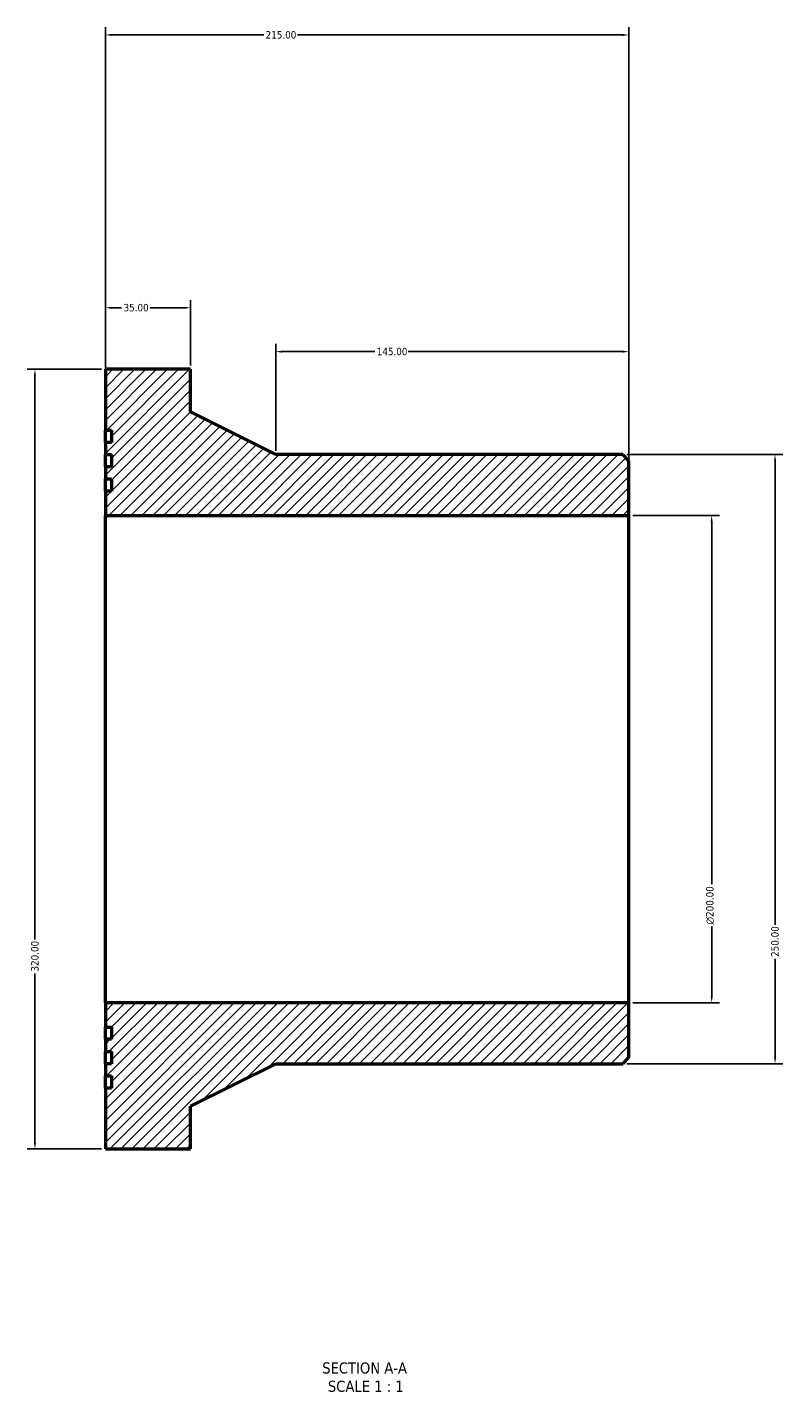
# Model space of a CAD drawing. Header units: millimetres. Extents: x -409 to 1119, y -1011 to 1296.
# Tile 1 of 3: x 306 to 616, y -1011 to -453. Entities that reach past the tile are written whole.
import ezdxf

# ---------------------------------------------------------------- set-up
doc = ezdxf.new("R2010")
doc.units = ezdxf.units.MM
for name, color, linetype, lineweight in [('Dimension (ANSI)', 7, 'Continuous', 25), ('Hatch (ANSI)', 7, 'Continuous', 18), ('Symbol (ANSI)', 7, 'Continuous', 25), ('Visible (ANSI)', 7, 'Continuous', 50)]:
    doc.layers.add(name, color=color, linetype=linetype, lineweight=lineweight)
doc.styles.add('Label Text (ANSI)', font='tahoma.ttf')
doc.styles.add('Note Text (ANSI)', font='tahoma.ttf')
doc.dimstyles.new('Default - mm (ANSI)', dxfattribs={"dimtxt": 3.048, "dimasz": 2.5, "dimexe": 3.175, "dimexo": 1.6002, "dimgap": 0.8, "dimtad": 0, "dimtoh": 1, "dimrnd": 1e-08, "dimzin": 4, "dimdsep": 46, "dimtxsty": 'Note Text (ANSI)', "dimcen": 0.09, "dimdle": 10, "dimclrd": 256, "dimclre": 256, "dimclrt": 230, "dimadec": 1, "dimazin": 1, "dimtfac": 1, "dimtofl": 0, "dimtmove": 0, "dimatfit": 3, "dimfxl": 1, "dimtolj": 1, "dimtzin": 4, "dimlwd": -1, "dimlwe": -1, "dimarcsym": 0})

# ---------------------------------------------------------------- blocks, each defined once
blk = doc.blocks.new('*D7')
at = {"layer": 'Defpoints', "color": 0, "transparency": 16777216}
for p in [(552.85, -653), (552.85, -853), (586.85, -853)]:
    blk.add_point(p, dxfattribs=at)
at = {"layer": 'Dimension (ANSI)', "transparency": 16777216}
for p, q in [((554.45, -653), (590.02, -653)), ((586.85, -655.5), (586.85, -804.28)), ((586.85, -850.5), (586.85, -821.71)), ((554.45, -853), (590.02, -853))]:
    blk.add_line(p, q, dxfattribs=at)
for points in [[(586.43, -655.5), (587.26, -655.5), (586.85, -653)], [(586.43, -850.5), (587.26, -850.5), (586.85, -853)]]:
    blk.add_solid(points, dxfattribs=at)
at = {"layer": 'Dimension (ANSI)', "color": 230, "true_color": 0xff0080, "transparency": 16777216, "insert": (584.56, -820.91), "char_height": 3.048, "attachment_point": 1, "rotation": 90, "style": 'Note Text (ANSI)'}
blk.add_mtext('\\A1;\\fAIGDT|b0|i0;\\H3.0480;\\ln\\fTahoma|b0|i0;\\H3.0480;200.00', dxfattribs=at)
blk = doc.blocks.new('*D8')
at = {"layer": 'Defpoints', "color": 0, "transparency": 16777216}
for p in [(337.85, -593), (308.93, -913), (337.85, -913)]:
    blk.add_point(p, dxfattribs=at)
at = {"layer": 'Dimension (ANSI)', "transparency": 16777216}
for p, q in [((336.25, -593), (305.75, -593)), ((308.93, -595.5), (308.93, -827.02)), ((308.93, -910.5), (308.93, -840.97)), ((336.25, -913), (305.75, -913))]:
    blk.add_line(p, q, dxfattribs=at)
for points in [[(308.51, -595.5), (309.34, -595.5), (308.93, -593)], [(308.51, -910.5), (309.34, -910.5), (308.93, -913)]]:
    blk.add_solid(points, dxfattribs=at)
at = {"layer": 'Dimension (ANSI)', "color": 230, "true_color": 0xff0080, "transparency": 16777216, "insert": (307.34, -840.17), "char_height": 3.048, "attachment_point": 1, "rotation": 90, "style": 'Note Text (ANSI)'}
blk.add_mtext('\\A1;320.00', dxfattribs=at)
blk = doc.blocks.new('*D9')
at = {"layer": 'Defpoints', "color": 0, "transparency": 16777216}
for p in [(407.85, -585.75), (407.85, -628), (552.85, -630.5)]:
    blk.add_point(p, dxfattribs=at)
at = {"layer": 'Dimension (ANSI)', "transparency": 16777216}
for p, q in [((407.85, -626.4), (407.85, -582.57)), ((410.35, -585.75), (448.51, -585.75)), ((550.35, -585.75), (462.19, -585.75)), ((552.85, -628.9), (552.85, -582.57))]:
    blk.add_line(p, q, dxfattribs=at)
for points in [[(410.35, -585.33), (410.35, -586.16), (407.85, -585.75)], [(550.35, -585.33), (550.35, -586.16), (552.85, -585.75)]]:
    blk.add_solid(points, dxfattribs=at)
at = {"layer": 'Dimension (ANSI)', "color": 230, "true_color": 0xff0080, "transparency": 16777216, "insert": (449.31, -584.16), "char_height": 3.048, "attachment_point": 1, "style": 'Note Text (ANSI)'}
blk.add_mtext('\\A1;145.00', dxfattribs=at)
blk = doc.blocks.new('*D10')
at = {"layer": 'Defpoints', "color": 0, "transparency": 16777216}
for p in [(337.85, -567.75), (337.85, -593), (372.85, -593)]:
    blk.add_point(p, dxfattribs=at)
at = {"layer": 'Dimension (ANSI)', "transparency": 16777216}
for p, q in [((337.85, -591.4), (337.85, -564.57)), ((340.35, -567.75), (344.52, -567.75)), ((370.35, -567.75), (356.18, -567.75)), ((372.85, -591.4), (372.85, -564.57))]:
    blk.add_line(p, q, dxfattribs=at)
for points in [[(340.35, -567.33), (340.35, -568.16), (337.85, -567.75)], [(370.35, -567.33), (370.35, -568.16), (372.85, -567.75)]]:
    blk.add_solid(points, dxfattribs=at)
at = {"layer": 'Dimension (ANSI)', "color": 230, "true_color": 0xff0080, "transparency": 16777216, "insert": (345.32, -566.16), "char_height": 3.048, "attachment_point": 1, "style": 'Note Text (ANSI)'}
blk.add_mtext('\\A1;35.00', dxfattribs=at)
blk = doc.blocks.new('*D11')
at = {"layer": 'Defpoints', "color": 0, "transparency": 16777216}
for p in [(337.85, -455.77), (337.85, -653), (552.85, -653)]:
    blk.add_point(p, dxfattribs=at)
at = {"layer": 'Dimension (ANSI)', "transparency": 16777216}
for p, q in [((337.85, -651.4), (337.85, -452.59)), ((552.85, -651.4), (552.85, -452.59)), ((340.35, -455.77), (402.89, -455.77)), ((550.35, -455.77), (416.81, -455.77))]:
    blk.add_line(p, q, dxfattribs=at)
for points in [[(340.35, -455.35), (340.35, -456.18), (337.85, -455.77)], [(550.35, -455.35), (550.35, -456.18), (552.85, -455.77)]]:
    blk.add_solid(points, dxfattribs=at)
at = {"layer": 'Dimension (ANSI)', "color": 230, "true_color": 0xff0080, "transparency": 16777216, "insert": (403.69, -454.18), "char_height": 3.048, "attachment_point": 1, "style": 'Note Text (ANSI)'}
blk.add_mtext('\\A1;215.00', dxfattribs=at)
blk = doc.blocks.new('*D12')
at = {"layer": 'Defpoints', "color": 0, "transparency": 16777216}
for p in [(550.35, -628), (550.35, -878), (612.88, -878)]:
    blk.add_point(p, dxfattribs=at)
at = {"layer": 'Dimension (ANSI)', "transparency": 16777216}
for p, q in [((551.95, -628), (616.06, -628)), ((612.88, -630.5), (612.88, -821.04)), ((612.88, -875.5), (612.88, -834.96)), ((551.95, -878), (616.06, -878))]:
    blk.add_line(p, q, dxfattribs=at)
for points in [[(612.47, -630.5), (613.3, -630.5), (612.88, -628)], [(612.47, -875.5), (613.3, -875.5), (612.88, -878)]]:
    blk.add_solid(points, dxfattribs=at)
at = {"layer": 'Dimension (ANSI)', "color": 230, "true_color": 0xff0080, "transparency": 16777216, "insert": (611.3, -834.16), "char_height": 3.048, "attachment_point": 1, "rotation": 90, "style": 'Note Text (ANSI)'}
blk.add_mtext('\\A1;250.00', dxfattribs=at)

msp = doc.modelspace()

# ---------------------------------------------------------------- hatches: boundary and pattern name
at = {"layer": 'Hatch (ANSI)'}
h = msp.add_hatch(dxfattribs=at)
h.set_pattern_fill('ANSI31', color=256, scale=25.4, style=0)
h.set_pattern_definition([(45, (0, 0), (-2.245064, 2.245064), [])])
h.paths.add_polyline_path([(337.848, -617.996), (340.348, -617.996), (340.348, -622.996), (337.848, -622.996), (337.848, -627.996), (340.348, -627.996), (340.348, -632.996), (337.848, -632.996), (337.848, -637.996), (340.348, -637.996), (340.348, -642.996), (337.848, -642.996), (337.848, -652.996), (552.848, -652.996), (552.848, -630.496), (550.348, -627.996), (407.848, -627.996), (372.848, -610.496), (372.848, -592.996), (337.848, -592.996)])
h.paths.add_polyline_path([(340.348, -887.996), (337.848, -887.996), (337.848, -912.996), (372.848, -912.996), (372.848, -895.496), (407.848, -877.996), (550.348, -877.996), (552.848, -875.496), (552.848, -852.996), (337.848, -852.996), (337.848, -862.996), (340.348, -862.996), (340.348, -867.996), (337.848, -867.996), (337.848, -872.996), (340.348, -872.996), (340.348, -877.996), (337.848, -877.996), (337.848, -882.996), (340.348, -882.996)])

# ---------------------------------------------------------------- linework, layer by layer
at = {"layer": 'Visible (ANSI)'}
for p, q in [((372.848, -592.996), (337.848, -592.996)), ((337.848, -592.996), (337.848, -617.996)), ((372.848, -610.496), (372.848, -592.996)), ((407.848, -627.996), (372.848, -610.496)), ((337.848, -617.996), (340.348, -617.996)), ((337.848, -622.996), (337.848, -617.996)), ((340.348, -617.996), (340.348, -622.996)), ((340.348, -622.996), (337.848, -622.996)), ((337.848, -622.996), (337.848, -627.996)), ((337.848, -627.996), (340.348, -627.996)), ((337.848, -632.996), (337.848, -627.996)), ((340.348, -627.996), (340.348, -632.996)), ((550.348, -627.996), (407.848, -627.996)), ((552.848, -630.496), (550.348, -627.996)), ((552.848, -652.996), (552.848, -630.496)), ((340.348, -632.996), (337.848, -632.996)), ((337.848, -632.996), (337.848, -637.996)), ((337.848, -637.996), (340.348, -637.996)), ((337.848, -642.996), (337.848, -637.996)), ((340.348, -637.996), (340.348, -642.996)), ((340.348, -642.996), (337.848, -642.996)), ((337.848, -642.996), (337.848, -652.996)), ((337.848, -652.996), (552.848, -652.996)), ((337.848, -852.996), (337.848, -652.996)), ((552.848, -852.996), (552.848, -652.996)), ((552.848, -852.996), (337.848, -852.996)), ((337.848, -852.996), (337.848, -862.996)), ((552.848, -875.496), (552.848, -852.996)), ((337.848, -862.996), (340.348, -862.996)), ((337.848, -867.996), (337.848, -862.996)), ((340.348, -862.996), (340.348, -867.996)), ((340.348, -867.996), (337.848, -867.996)), ((337.848, -867.996), (337.848, -872.996)), ((337.848, -872.996), (340.348, -872.996)), ((337.848, -877.996), (337.848, -872.996)), ((340.348, -872.996), (340.348, -877.996)), ((550.348, -877.996), (552.848, -875.496)), ((340.348, -877.996), (337.848, -877.996)), ((337.848, -877.996), (337.848, -882.996)), ((372.848, -895.496), (407.848, -877.996)), ((407.848, -877.996), (550.348, -877.996)), ((337.848, -882.996), (340.348, -882.996)), ((337.848, -887.996), (337.848, -882.996)), ((340.348, -887.996), (337.848, -887.996)), ((337.848, -887.996), (337.848, -912.996)), ((340.348, -882.996), (340.348, -887.996)), ((372.848, -912.996), (372.848, -895.496)), ((337.848, -912.996), (372.848, -912.996))]:
    msp.add_line(p, q, dxfattribs=at)

# ---------------------------------------------------------------- texts
at = {"layer": 'Symbol (ANSI)', "char_height": 4.572, "attachment_point": 7, "style": 'Label Text (ANSI)'}
for s, insert in [('SECTION A-A', (426.924, -1005.261)), ('SCALE 1 : 1', (429.243, -1012.774))]:
    msp.add_mtext(s, dxfattribs=dict(at, insert=insert))

# ---------------------------------------------------------------- dimensions: what is measured, and where the dimension line sits
at = {"layer": 'Dimension (ANSI)'}
for base, p1, p2, angle, picture, middle in [((337.848, -455.768), (552.848, -652.996), (337.848, -652.996), 180, '*D11', (409.848, -455.768)), ((337.848, -567.746), (372.848, -592.996), (337.848, -592.996), 180, '*D10', (350.348, -567.746)), ((407.848, -585.746), (552.848, -630.496), (407.848, -627.996), 180, '*D9', (455.348, -585.746)), ((308.926, -912.996), (337.848, -592.996), (337.848, -912.996), 90, '*D8', (308.926, -833.996)), ((612.883, -877.996), (550.348, -627.996), (550.348, -877.996), 90, '*D12', (612.883, -827.996))]:
    dim = msp.add_linear_dim(base=base, p1=p1, p2=p2, angle=angle, dimstyle='Default - mm (ANSI)', override={"dimtoh": 0, "dimdec": 2, "dimtp": 0, "dimtm": 0, "dimtdec": 2, "dimatfit": 1}, dxfattribs=at)
    dim.commit()
    dim.dimension.update_dxf_attribs({"geometry": picture, "text_midpoint": middle, "dimtype": 160})
dim = msp.add_linear_dim(base=(586.848, -852.996), p1=(552.848, -652.996), p2=(552.848, -852.996), angle=90, text='\\fAIGDT|b0|i0;\\H3.0480;\\ln\\fTahoma|b0|i0;\\H3.0480;<>', dimstyle='Default - mm (ANSI)', override={"dimtoh": 0, "dimdec": 2, "dimtp": 0, "dimtm": 0, "dimtdec": 2, "dimatfit": 1}, dxfattribs=at)
dim.commit()
dim.dimension.update_dxf_attribs({"geometry": '*D7', "text_midpoint": (586.848, -812.996), "dimtype": 160})

doc.saveas('drawing.dxf')
